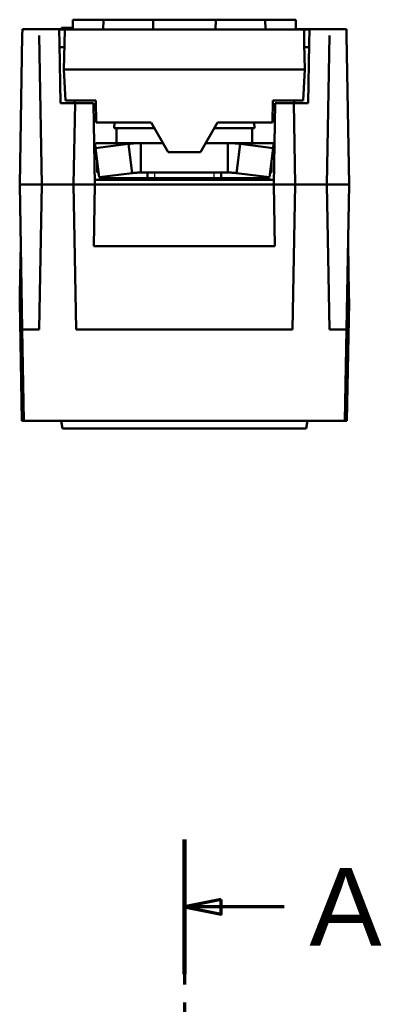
# Model space of a CAD drawing. Header units: millimetres. Extents: x 0 to 110, y 0 to 170.
# Tile 4 of 4: x 86 to 110, y 101 to 168. Entities that reach past the tile are written whole.
import ezdxf

# ---------------------------------------------------------------- set-up
doc = ezdxf.new("R2010")
doc.units = ezdxf.units.MM
doc.linetypes.add('CHAIN', pattern=[0.3543, 0.2362, -0.0295, 0.0591, -0.0295])
doc.linetypes.add('LONG_DASH_DOTTED', pattern=[0.3001, 0.2362, -0.0295, 0.0049, -0.0295])
for name, color, linetype, lineweight in [('Arêtes visibles(ISO)', 7, 'Continuous', 50), ('Filetages(ISO)', 7, 'Continuous', 25), ('Lignes des vues en coupe(ISO)', 7, 'LONG_DASH_DOTTED', 70)]:
    doc.layers.add(name, color=color, linetype=linetype, lineweight=lineweight)
doc.styles.get("Standard").update_dxf_attribs({"font": 'ARIAL.TTF'})

# ---------------------------------------------------------------- blocks, each defined once
blk = doc.blocks.new('SectionConversion2D0')
at = {"layer": 'Lignes des vues en coupe(ISO)', "linetype": 'CHAIN', "ltscale": 41.491604}
blk.add_line((145.945, 217.86), (145.945, 105.856), dxfattribs=at)
at = {"layer": 'Lignes des vues en coupe(ISO)', "linetype": 'Continuous', "lineweight": 140}
blk.add_line((145.945, 217.86), (145.945, 208.76), dxfattribs=at)
at = {"layer": 'Lignes des vues en coupe(ISO)', "linetype": 'Continuous'}
for p, q in [((148.445, 213.81), (145.945, 213.31)), ((148.445, 213.31), (145.945, 213.31)), ((145.945, 213.31), (148.445, 212.81)), ((148.445, 212.81), (148.445, 213.81)), ((152.705, 213.31), (148.445, 213.31))]:
    blk.add_line(p, q, dxfattribs=at)
at = {"layer": 'Lignes des vues en coupe(ISO)', "linetype": 'Continuous', "flags": 128}
blk.add_lwpolyline([(148.445, 213.81), (145.945, 213.31), (148.445, 212.81), (148.445, 213.81)], dxfattribs=at)
at = {"layer": 'Lignes des vues en coupe(ISO)'}
blk.add_solid([(148.445, 213.81), (145.945, 213.31), (148.445, 212.81), (148.445, 213.81)], dxfattribs=at)
at = {"layer": 'Lignes des vues en coupe(ISO)', "insert": (154.411, 210.685), "char_height": 5.25, "attachment_point": 7}
blk.add_mtext('A', dxfattribs=at)

msp = doc.modelspace()

# ---------------------------------------------------------------- linework, layer by layer
at = {"layer": 'Arêtes visibles(ISO)'}
for p, q in [((104.955, 167.503), (89.855, 167.503)), ((89.855, 167.503), (89.855, 167.492)), ((89.855, 167.492), (89.855, 166.842)), ((91.925, 167.492), (89.855, 167.492)), ((91.913, 166.842), (91.925, 167.492)), ((91.925, 167.492), (95.285, 167.492)), ((95.285, 167.492), (95.296, 166.842)), ((99.525, 167.492), (95.285, 167.492)), ((99.513, 166.842), (99.525, 167.492)), ((99.525, 167.492), (102.885, 167.492)), ((102.885, 167.492), (102.896, 166.842)), ((104.955, 167.492), (102.885, 167.492)), ((104.955, 167.503), (104.955, 167.492)), ((104.955, 167.492), (104.955, 166.842)), ((86.431, 166.438), (86.438, 166.853)), ((88.938, 166.853), (86.438, 166.853)), ((89.855, 166.853), (88.938, 166.853)), ((88.938, 166.853), (88.955, 165.871)), ((89.302, 166.842), (88.938, 166.842)), ((89.075, 166.953), (89.855, 166.953)), ((89.075, 166.853), (89.075, 166.953)), ((89.285, 165.86), (89.302, 166.842)), ((91.003, 166.842), (89.302, 166.842)), ((92.417, 166.842), (91.003, 166.842)), ((93.832, 166.842), (92.417, 166.842)), ((100.978, 166.842), (93.832, 166.842)), ((102.393, 166.842), (100.978, 166.842)), ((103.807, 166.842), (102.393, 166.842)), ((105.508, 166.842), (103.807, 166.842)), ((105.872, 166.853), (104.955, 166.853)), ((105.508, 166.842), (105.525, 165.86)), ((105.508, 166.842), (105.871, 166.842)), ((105.855, 165.871), (105.872, 166.853)), ((108.372, 166.853), (105.872, 166.853)), ((108.372, 166.853), (108.379, 166.438)), ((86.431, 166.438), (86.255, 156.353)), ((87.579, 166.438), (87.755, 156.353)), ((107.231, 166.438), (107.055, 156.353)), ((108.379, 166.438), (108.555, 156.353)), ((88.955, 165.871), (89.026, 161.853)), ((89.281, 165.653), (88.959, 165.653)), ((89.255, 164.142), (89.285, 165.86)), ((105.555, 164.142), (105.525, 165.86)), ((105.851, 165.653), (105.529, 165.653)), ((105.784, 161.853), (105.855, 165.871)), ((89.255, 164.142), (89.365, 162.042)), ((89.255, 164.142), (90.991, 164.142)), ((91.698, 164.142), (90.991, 164.142)), ((91.698, 164.142), (92.796, 164.142)), ((92.796, 164.142), (93.112, 164.142)), ((93.112, 164.142), (93.819, 164.142)), ((93.819, 164.142), (100.991, 164.142)), ((100.991, 164.142), (101.698, 164.142)), ((101.698, 164.142), (102.014, 164.142)), ((102.014, 164.142), (103.112, 164.142)), ((103.112, 164.142), (103.819, 164.142)), ((103.819, 164.142), (105.555, 164.142)), ((105.555, 164.142), (105.445, 162.042)), ((89.365, 162.042), (91.006, 162.042)), ((89.971, 161.853), (89.971, 162.042)), ((91.006, 162.042), (91.405, 162.042)), ((91.405, 162.042), (91.431, 160.542)), ((103.379, 160.542), (103.405, 162.042)), ((103.405, 162.042), (103.804, 162.042)), ((103.804, 162.042), (105.445, 162.042)), ((104.839, 161.853), (104.839, 162.042)), ((89.026, 161.853), (90.001, 161.853)), ((90.001, 161.853), (89.905, 156.354)), ((91.255, 161.853), (90.001, 161.853)), ((91.351, 156.354), (91.255, 161.853)), ((103.554, 161.853), (103.458, 156.354)), ((104.809, 161.853), (103.554, 161.853)), ((104.809, 161.853), (105.784, 161.853)), ((104.905, 156.354), (104.809, 161.853)), ((91.431, 160.542), (91.724, 160.542)), ((92.816, 160.542), (91.724, 160.542)), ((92.669, 160.542), (92.655, 160.153)), ((92.655, 160.153), (95.379, 160.153)), ((92.805, 160.153), (92.805, 159.153)), ((95.155, 160.542), (93.765, 160.542)), ((96.31, 158.542), (95.155, 160.542)), ((99.655, 160.542), (98.5, 158.542)), ((99.43, 160.153), (102.155, 160.153)), ((101.045, 160.542), (99.655, 160.542)), ((103.086, 160.542), (101.994, 160.542)), ((102.005, 160.153), (102.005, 159.153)), ((102.141, 160.542), (102.155, 160.153)), ((103.086, 160.542), (103.379, 160.542)), ((91.386, 158.816), (91.369, 159.093)), ((93.62, 159.093), (91.386, 158.816)), ((91.632, 156.847), (91.386, 158.816)), ((91.505, 159.153), (94.466, 159.153)), ((93.757, 157.99), (93.62, 159.093)), ((95.957, 159.153), (94.466, 159.153)), ((94.466, 159.153), (94.466, 158.033)), ((100.344, 159.153), (98.853, 159.153)), ((100.344, 158.033), (100.344, 159.153)), ((100.344, 159.153), (103.305, 159.153)), ((101.19, 159.093), (101.053, 157.99)), ((103.424, 158.816), (101.19, 159.093)), ((103.178, 156.847), (103.424, 158.816)), ((103.441, 159.093), (103.424, 158.816)), ((93.865, 157.123), (93.757, 157.99)), ((94.466, 158.033), (94.466, 157.153)), ((96.31, 158.542), (98.5, 158.542)), ((100.344, 157.153), (100.344, 158.033)), ((101.053, 157.99), (100.945, 157.123)), ((91.505, 157.153), (91.505, 157.865)), ((103.305, 157.865), (103.305, 157.153)), ((91.625, 156.653), (91.346, 156.653)), ((91.717, 156.787), (91.583, 156.653)), ((93.865, 157.123), (91.632, 156.847)), ((91.717, 156.787), (103.093, 156.787)), ((100.802, 156.653), (94.008, 156.653)), ((100.344, 157.153), (94.466, 157.153)), ((94.905, 157.153), (94.905, 156.787)), ((99.905, 157.153), (99.905, 156.787)), ((103.178, 156.847), (100.945, 157.123)), ((103.093, 156.787), (103.227, 156.653)), ((103.464, 156.653), (103.184, 156.653)), ((87.755, 156.353), (86.255, 156.353)), ((86.426, 146.528), (86.255, 156.353)), ((87.583, 146.528), (87.755, 156.353)), ((89.905, 156.353), (87.755, 156.353)), ((89.905, 156.354), (91.351, 156.354)), ((89.905, 156.353), (89.905, 156.354)), ((89.905, 156.353), (90.076, 146.528)), ((91.351, 156.353), (89.905, 156.353)), ((91.351, 156.353), (91.279, 152.177)), ((91.351, 156.353), (91.351, 156.354)), ((103.458, 156.353), (91.351, 156.353)), ((103.458, 156.353), (103.458, 156.354)), ((103.458, 156.354), (104.905, 156.354)), ((103.531, 152.177), (103.458, 156.353)), ((103.458, 156.353), (104.905, 156.353)), ((104.733, 146.528), (104.905, 156.353)), ((104.905, 156.353), (104.905, 156.354)), ((107.055, 156.353), (104.905, 156.353)), ((107.055, 156.353), (108.555, 156.353)), ((107.226, 146.528), (107.055, 156.353)), ((108.383, 146.528), (108.555, 156.353)), ((86.265, 148.931), (86.325, 152.353)), ((103.531, 152.177), (91.279, 152.177)), ((108.545, 148.931), (108.485, 152.353)), ((86.265, 148.931), (86.255, 148.353)), ((108.555, 148.353), (108.545, 148.931)), ((86.395, 140.353), (86.255, 148.353)), ((86.395, 148.353), (86.255, 148.353)), ((108.555, 148.353), (108.415, 140.353)), ((108.555, 148.353), (108.415, 148.353)), ((86.426, 146.528), (86.534, 140.353)), ((87.583, 146.528), (86.426, 146.528)), ((104.733, 146.528), (90.076, 146.528)), ((108.383, 146.528), (107.226, 146.528)), ((108.383, 146.528), (108.276, 140.353)), ((86.534, 140.353), (86.395, 140.353)), ((86.534, 140.353), (108.276, 140.353)), ((89.065, 140.353), (89.155, 139.842)), ((105.655, 139.842), (105.745, 140.353)), ((108.415, 140.353), (108.276, 140.353)), ((89.155, 139.842), (105.655, 139.842))]:
    msp.add_line(p, q, dxfattribs=at)
for points, knots in [([(92.816, 160.542), (92.908, 160.542), (93.017, 160.542), (93.236, 160.542), (93.34, 160.542), (93.554, 160.542), (93.661, 160.542), (93.765, 160.542)], [0, 0, 0, 0, 0.0390615, 0.0390615, 0.0711571, 0.0711571, 0.1032532, 0.1032532, 0.1032532, 0.1032532]), ([(101.045, 160.542), (101.171, 160.542), (101.303, 160.542), (101.537, 160.542), (101.64, 160.542), (101.831, 160.542), (101.919, 160.542), (101.994, 160.542)], [0, 0, 0, 0, 0.0390616, 0.0390616, 0.0711571, 0.0711571, 0.1032532, 0.1032532, 0.1032532, 0.1032532]), ([(91.505, 159.153), (91.482, 159.153), (91.459, 159.148), (91.413, 159.128), (91.391, 159.113), (91.369, 159.093)], [0, 0, 0, 0, 0.0430199, 0.0430199, 0.08603981, 0.08603981, 0.08603981, 0.08603981]), ([(93.62, 159.093), (93.76, 159.113), (93.901, 159.128), (94.183, 159.148), (94.325, 159.153), (94.466, 159.153)], [0, 0, 0, 0, 0.0430199, 0.0430199, 0.08603981, 0.08603981, 0.08603981, 0.08603981]), ([(100.344, 159.153), (100.485, 159.153), (100.627, 159.148), (100.909, 159.128), (101.05, 159.113), (101.19, 159.093)], [0, 0, 0, 0, 0.0430199, 0.0430199, 0.08603981, 0.08603981, 0.08603981, 0.08603981]), ([(103.441, 159.093), (103.419, 159.113), (103.396, 159.128), (103.351, 159.148), (103.328, 159.153), (103.305, 159.153)], [0, 0, 0, 0, 0.0430199, 0.0430199, 0.08603981, 0.08603981, 0.08603981, 0.08603981]), ([(91.596, 157.132), (91.584, 157.138), (91.572, 157.142), (91.541, 157.151), (91.523, 157.153), (91.505, 157.153)], [0.0101339, 0.0101339, 0.0101339, 0.0101339, 0.03060343, 0.03060343, 0.06120685, 0.06120685, 0.06120685, 0.06120685]), ([(92.817, 156.653), (92.816, 156.653), (92.809, 156.653), (92.793, 156.653), (92.755, 156.653), (92.715, 156.653), (92.653, 156.653), (92.595, 156.653), (92.512, 156.653), (92.437, 156.653), (92.336, 156.653), (92.249, 156.653), (92.133, 156.653), (92.036, 156.653), (91.911, 156.653), (91.782, 156.653), (91.678, 156.653), (91.625, 156.653)], [-6.947518, -6.947518, -6.947518, -6.947518, -6.937557, -6.806683, -6.741245, -6.610371, -6.544934, -6.41406, -6.348622, -6.217748, -6.152311, -6.021437, -5.956, -5.825125, -5.759688, -5.628814, -5.497939, -5.497939, -5.497939, -5.497939]), ([(94.008, 156.653), (93.851, 156.653), (93.697, 156.653), (93.408, 156.653), (93.276, 156.653), (93.069, 156.653), (92.99, 156.653), (92.871, 156.653), (92.833, 156.653), (92.817, 156.653)], [0, 0, 0, 0, 0.0468773, 0.0468773, 0.0937547, 0.0937547, 0.1341123, 0.1341123, 0.17447, 0.17447, 0.17447, 0.17447]), ([(94.466, 157.153), (94.366, 157.153), (94.265, 157.151), (94.065, 157.141), (93.965, 157.133), (93.865, 157.123)], [0, 0, 0, 0, 0.03060343, 0.03060343, 0.06120685, 0.06120685, 0.06120685, 0.06120685]), ([(100.945, 157.123), (100.845, 157.133), (100.745, 157.141), (100.545, 157.151), (100.444, 157.153), (100.344, 157.153)], [0, 0, 0, 0, 0.03060343, 0.03060343, 0.06120685, 0.06120685, 0.06120685, 0.06120685]), ([(103.184, 156.653), (103.132, 156.653), (103.027, 156.653), (102.899, 156.653), (102.773, 156.653), (102.676, 156.653), (102.561, 156.653), (102.474, 156.653), (102.373, 156.653), (102.298, 156.653), (102.215, 156.653), (102.157, 156.653), (102.095, 156.653), (102.055, 156.653), (102.017, 156.653), (102.001, 156.653), (101.994, 156.653), (101.993, 156.653)], [-7.068431, -7.068431, -7.068431, -7.068431, -6.937557, -6.806683, -6.741245, -6.610371, -6.544934, -6.41406, -6.348622, -6.217748, -6.152311, -6.021437, -5.956, -5.825125, -5.759688, -5.628814, -5.618852, -5.618852, -5.618852, -5.618852]), ([(103.305, 157.153), (103.287, 157.153), (103.269, 157.151), (103.238, 157.142), (103.226, 157.138), (103.214, 157.132)], [0, 0, 0, 0, 0.03060343, 0.03060343, 0.05107295, 0.05107295, 0.05107295, 0.05107295])]:
    msp.add_open_spline(points, degree=3, knots=knots, dxfattribs=at)
msp.add_open_spline([(101.993, 156.653), (101.958, 156.653), (101.67, 156.653), (101.092, 156.653), (100.802, 156.653)], degree=3, dxfattribs=at)
at = {"layer": 'Filetages(ISO)'}
for p, q in [((95.383, 157.153), (95.383, 156.787)), ((99.426, 156.787), (99.426, 157.153))]:
    msp.add_line(p, q, dxfattribs=at)

# ---------------------------------------------------------------- block references
at = {"layer": 'Lignes des vues en coupe(ISO)'}
msp.add_blockref('SectionConversion2D0', (-48.54, -105.856), dxfattribs=at)

doc.saveas('drawing.dxf')
